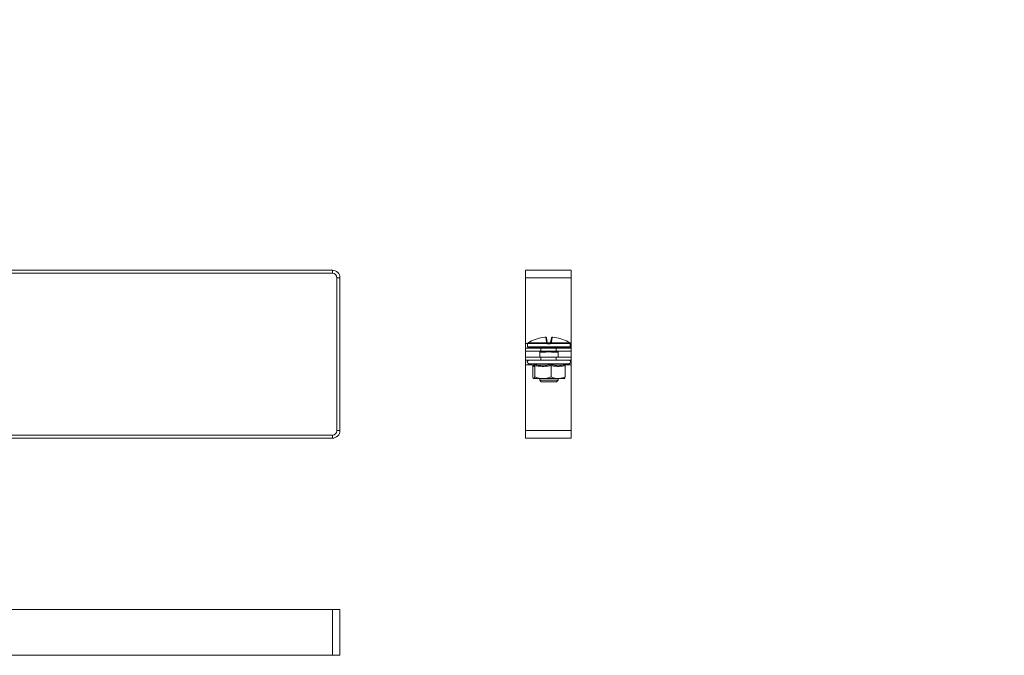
# Model space of a CAD drawing. Header units: millimetres. Extents: x -3 to 1620, y -915 to 295.
# Tile 8 of 11: x 500 to 823, y -301 to -93. Entities that reach past the tile are written whole.
import ezdxf

# ---------------------------------------------------------------- set-up
doc = ezdxf.new("R2010")
doc.units = ezdxf.units.MM
doc.styles.add('SLDTEXTSTYLE0', font='TXT', dxfattribs={"width": 0.7, "bigfont": 'bigfont'})

msp = doc.modelspace()

# ---------------------------------------------------------------- linework, layer by layer
at = {"color": 7, "linetype": 'Continuous', "lineweight": 15}
for p, q in [((400.59, -174.92), (602.59, -174.92)), ((400.59, -175.92), (602.59, -175.92)), ((602.59, -175.92), (602.59, -174.92)), ((680.8, -174.92), (665.8, -174.92)), ((665.8, -177.42), (665.8, -174.92)), ((680.8, -177.42), (680.8, -174.92)), ((605.09, -177.42), (604.09, -177.42)), ((604.09, -177.42), (604.09, -227.42)), ((605.09, -177.42), (605.09, -227.42)), ((680.8, -177.42), (665.8, -177.42)), ((665.8, -198.92), (665.8, -177.42)), ((680.8, -198.92), (680.8, -177.42)), ((665.8, -200.42), (665.8, -198.92)), ((666.48, -199), (666.48, -200)), ((666.51, -198.86), (666.51, -198.86)), ((672.85, -198.89), (666.51, -198.89)), ((666.63, -198.67), (666.62, -198.68)), ((666.62, -198.68), (672.86, -198.68)), ((672.68, -198.37), (672.41, -196.86)), ((672.68, -197.07), (672.94, -198.55)), ((673.78, -199), (673.18, -199)), ((673.19, -198.75), (673.77, -198.75)), ((674.01, -198.55), (674.27, -197.07)), ((674.09, -198.68), (680.33, -198.68)), ((680.45, -198.89), (674.1, -198.89)), ((674.54, -196.86), (674.27, -198.37)), ((680.33, -198.68), (680.32, -198.67)), ((680.45, -198.86), (680.45, -198.89)), ((680.48, -200), (680.48, -199)), ((680.8, -200.42), (680.8, -198.92)), ((665.8, -201.42), (665.8, -200.42)), ((665.8, -200.42), (670.8, -200.42)), ((670.8, -201.42), (665.8, -201.42)), ((665.8, -201.42), (665.8, -203.42)), ((680.23, -200.25), (666.73, -200.25)), ((670.43, -201.45), (670.43, -201.45)), ((670.48, -201.6), (670.48, -203.42)), ((670.52, -200.25), (670.52, -200.42)), ((672.44, -201.7), (670.66, -201.7)), ((671.67, -201.45), (670.78, -201.45)), ((670.8, -200.42), (670.8, -201.42)), ((675.8, -200.42), (670.8, -200.42)), ((675.8, -201.42), (670.8, -201.42)), ((671.87, -201.46), (671.67, -201.45)), ((676.29, -201.7), (674.51, -201.7)), ((676.18, -201.45), (675.29, -201.45)), ((675.8, -201.42), (675.8, -200.42)), ((675.8, -200.42), (680.8, -200.42)), ((680.8, -201.42), (675.8, -201.42)), ((676.43, -200.25), (676.43, -200.42)), ((676.48, -203.42), (676.48, -201.6)), ((680.8, -200.42), (680.8, -201.42)), ((680.8, -201.42), (680.8, -203.42)), ((665.8, -204.42), (665.8, -203.42)), ((665.8, -203.42), (670.8, -203.42)), ((670.8, -204.42), (665.8, -204.42)), ((665.8, -205.92), (665.8, -204.42)), ((665.8, -227.42), (665.8, -205.92)), ((666.75, -205.52), (668.2, -206.04)), ((668.14, -206.02), (668.16, -206.13)), ((668.16, -206.13), (668.16, -209.82)), ((668.87, -206.13), (668.87, -209.82)), ((670.8, -203.42), (670.8, -204.42)), ((675.8, -203.42), (670.8, -203.42)), ((675.8, -204.42), (670.8, -204.42)), ((674.18, -206.13), (674.18, -209.82)), ((675.8, -204.42), (675.8, -203.42)), ((675.8, -203.42), (680.8, -203.42)), ((680.8, -204.42), (675.8, -204.42)), ((678.79, -206.13), (678.79, -209.82)), ((678.81, -206.02), (680.2, -205.52)), ((680.8, -203.42), (680.8, -204.42)), ((680.8, -205.92), (680.8, -204.42)), ((680.8, -227.42), (680.8, -205.92)), ((671.53, -210.42), (668.51, -210.42)), ((670.48, -210.42), (670.48, -210.95)), ((670.48, -210.95), (670.98, -211.45)), ((670.48, -210.95), (676.48, -210.95)), ((675.98, -211.45), (670.98, -211.45)), ((671.53, -210.42), (676.49, -210.42)), ((675.98, -211.45), (676.48, -210.95)), ((676.48, -210.95), (676.48, -210.42)), ((676.49, -210.42), (678.48, -210.42)), ((604.09, -227.42), (605.09, -227.42)), ((680.8, -227.42), (665.8, -227.42)), ((665.8, -229.92), (665.8, -227.42)), ((680.8, -229.92), (680.8, -227.42)), ((602.59, -228.92), (400.59, -228.92)), ((602.59, -229.92), (400.59, -229.92)), ((602.59, -229.92), (602.59, -228.92)), ((680.8, -229.92), (665.8, -229.92)), ((400.59, -285.97), (602.59, -285.97)), ((602.59, -300.97), (602.59, -285.97)), ((602.59, -285.97), (605.09, -285.97)), ((605.09, -300.97), (605.09, -285.97)), ((400.59, -300.97), (602.59, -300.97)), ((602.59, -300.97), (605.09, -300.97))]:
    msp.add_line(p, q, dxfattribs=at)
at = {"color": 8, "linetype": 'Continuous', "lineweight": 15}
for p, q in [((666.49, -198.92), (665.8, -198.92)), ((666.48, -199), (666.48, -199)), ((666.51, -198.89), (666.51, -198.86)), ((680.8, -198.92), (680.46, -198.92)), ((680.48, -199), (680.47, -199)), ((666.48, -200), (680.48, -200)), ((670.7, -201.46), (670.56, -201.5)), ((670.78, -201.42), (670.78, -201.45)), ((671.67, -201.42), (671.67, -201.45)), ((675.29, -201.42), (675.29, -201.45)), ((676.18, -201.42), (676.18, -201.45)), ((667.85, -205.92), (665.8, -205.92)), ((670.85, -205.52), (666.75, -205.52)), ((680.2, -205.52), (670.85, -205.52)), ((680.8, -205.92), (679.1, -205.92))]:
    msp.add_line(p, q, dxfattribs=at)
at = {"color": 8, "linetype": 'Continuous', "lineweight": 15, "flags": 128}
for points in [[(666.48, -199), (666.49, -198.95), (666.5, -198.91)], [(680.46, -198.92), (680.47, -198.95), (680.47, -199)]]:
    msp.add_lwpolyline(points, dxfattribs=at)
at = {"color": 7, "linetype": 'Continuous', "lineweight": 15}
for centre, radius, start, end in [((602.59, -177.42), 2.5, 0, 90), ((602.59, -177.42), 1.5, 0, 90), ((666.73, -199), 0.25, 155.8256, 180), ((666.75, -198.89), 0.25, 119.5448, 173.6267), ((666.76, -198.89), 0.25, 121.4361, 180.0408), ((673.47, -210.14), 13.34, 95.6166, 118.1057), ((672.43, -197.11), 0.249, 10.1256, 94.8135), ((672.71, -198.6), 0.233, 13.4875, 98.5562), ((674.54, -198.87), 1.69, 173.4928, 180.7494), ((673.65, -199.45), 0.978, 129.6677, 145.2136), ((672.93, -198.84), 0.172, 54.2052, 113.0531), ((674.64, -198.94), 1.46, 172.6321, 182.4439), ((672.32, -198.94), 1.46, 357.5561, 7.3679), ((674.02, -198.84), 0.172, 66.9469, 125.7948), ((673.3, -199.45), 0.978, 34.7864, 50.3323), ((674.24, -198.6), 0.233, 81.4438, 166.5125), ((672.41, -198.87), 1.69, 359.2506, 6.5072), ((674.52, -197.11), 0.249, 85.1865, 169.8744), ((673.49, -210.14), 13.34, 61.8943, 84.3834), ((680.2, -198.89), 0.25, 6.3733, 60.4552), ((680.2, -198.89), 0.25, 359.9592, 58.5639), ((680.23, -199), 0.25, 0, 25.4195), ((666.73, -200), 0.25, 180, 270), ((669.82, -200.5), 0.25, 20, 90), ((670.79, -201.09), 0.47, 224.0705, 240.1843), ((670.41, -201.7), 0.255, 359.4837, 53.1431), ((670.78, -200.95), 0.5, 248.2779, 270), ((671.95, -201.69), 0.492, 358.0268, 22.6031), ((675.01, -201.69), 0.492, 157.3969, 181.9732), ((676.18, -200.95), 0.5, 270, 291.7221), ((676.55, -201.7), 0.255, 126.8569, 180.5163), ((677.14, -200.5), 0.25, 90, 160), ((680.23, -200), 0.25, 270, 0), ((666.94, -204.98), 0.567, 90, 250), ((680.01, -204.98), 0.567, 290, 90), ((602.59, -227.42), 2.5, 270, 0), ((602.59, -227.42), 1.5, 270, 0)]:
    msp.add_arc(centre, radius, start, end, dxfattribs=at)
at = {"color": 8, "linetype": 'Continuous', "lineweight": 15}
for centre, radius, start, end in [((671.23, -200.92), 1.31, 333.6544, 337.4682), ((675.72, -200.92), 1.31, 202.5318, 206.3456), ((676.16, -201.09), 0.47, 299.8167, 315.6572)]:
    msp.add_arc(centre, radius, start, end, dxfattribs=at)
at = {"color": 7, "linetype": 'Continuous', "lineweight": 15}
for centre, major_axis, start_param, end_param in [((670.61, -200.5), (0.564, -0.091), 1.757057, 3.210607), ((676.34, -200.5), (0.564, 0.091), 6.214171, 7.667721)]:
    msp.add_ellipse(centre, major_axis=major_axis, ratio=0.124069, start_param=start_param, end_param=end_param, dxfattribs=at)
for points, knots in [([(666.51, -198.89), (666.51, -198.89), (666.5, -198.93), (666.49, -198.99), (666.49, -199), (666.48, -199)], [0, 0, 0, 0, 0.003073, 0.499692, 1, 1, 1, 1]), ([(666.51, -198.86), (666.5, -198.88), (666.5, -198.91), (666.5, -198.93), (666.5, -198.93), (666.5, -198.93)], [0, 0, 0, 0, 0.427098, 0.836973, 1, 1, 1, 1]), ([(667.18, -198.37), (667.03, -198.45), (666.83, -198.56), (666.66, -198.66), (666.62, -198.68)], [0, 0, 0, 0, 0.770897, 1, 1, 1, 1]), ([(672.67, -197.06), (672.67, -197.05), (672.67, -197.01), (672.64, -196.96), (672.59, -196.91), (672.54, -196.88), (672.49, -196.86), (672.44, -196.85), (672.38, -196.85), (672.3, -196.85), (672.2, -196.86), (672.16, -196.86), (672.15, -196.86)], [0, 0, 0, 0, 0.0373195, 0.1570231, 0.2557183, 0.3422609, 0.4200926, 0.4957431, 0.6008705, 0.8002286, 0.9621147, 1, 1, 1, 1]), ([(672.41, -196.86), (672.41, -196.86), (672.4, -196.85), (672.36, -196.85), (672.29, -196.85), (672.22, -196.86), (672.18, -196.86), (672.16, -196.86)], [0, 0, 0, 0, 0.218399, 0.436827, 0.654626, 0.872181, 1, 1, 1, 1]), ([(672.86, -198.68), (672.84, -198.66), (672.73, -198.56), (672.7, -198.45), (672.68, -198.37)], [0, 0, 0, 0, 0.229103, 1, 1, 1, 1]), ([(673.18, -199), (673.12, -199), (673, -198.99), (672.9, -198.93), (672.85, -198.89), (672.85, -198.89)], [0, 0, 0, 0, 0.500308, 0.996927, 1, 1, 1, 1]), ([(672.94, -198.55), (672.95, -198.59), (672.96, -198.64), (673.02, -198.69), (673.03, -198.7)], [0, 0, 0, 0, 0.781937, 1, 1, 1, 1]), ([(673.03, -198.7), (673.03, -198.7), (673.05, -198.72), (673.1, -198.74), (673.16, -198.75), (673.19, -198.75)], [0, 0, 0, 0, 0.003106, 0.502169, 1, 1, 1, 1]), ([(673.77, -198.75), (673.8, -198.75), (673.85, -198.74), (673.9, -198.71), (673.92, -198.7)], [0, 0, 0, 0, 0.497853, 1, 1, 1, 1]), ([(674.1, -198.89), (674.1, -198.89), (674.06, -198.93), (673.95, -198.99), (673.84, -199), (673.78, -199)], [0, 0, 0, 0, 0.003073, 0.499692, 1, 1, 1, 1]), ([(673.92, -198.7), (673.94, -198.69), (673.99, -198.64), (674, -198.59), (674.01, -198.55)], [0, 0, 0, 0, 0.218063, 1, 1, 1, 1]), ([(674.27, -198.37), (674.25, -198.45), (674.22, -198.56), (674.12, -198.66), (674.09, -198.68)], [0, 0, 0, 0, 0.7708973, 1, 1, 1, 1]), ([(674.78, -196.86), (674.76, -196.86), (674.71, -196.85), (674.62, -196.85), (674.54, -196.85), (674.48, -196.86), (674.42, -196.88), (674.35, -196.92), (674.3, -196.98), (674.27, -197.03), (674.27, -197.06), (674.27, -197.07)], [0, 0, 0, 0, 0.0669229, 0.2380996, 0.4302815, 0.5383213, 0.6356285, 0.7395047, 0.8622347, 0.9967589, 1, 1, 1, 1]), ([(674.79, -196.86), (674.76, -196.86), (674.71, -196.85), (674.63, -196.85), (674.57, -196.85), (674.55, -196.86), (674.54, -196.86), (674.54, -196.86)], [0, 0, 0, 0, 0.2183992, 0.436827, 0.6546258, 0.8721812, 1, 1, 1, 1]), ([(680.33, -198.68), (680.29, -198.66), (680.12, -198.56), (679.92, -198.45), (679.77, -198.37)], [0, 0, 0, 0, 0.229103, 1, 1, 1, 1]), ([(680.46, -198.93), (680.46, -198.93), (680.46, -198.93), (680.46, -198.92), (680.45, -198.9), (680.45, -198.87), (680.45, -198.85)], [0, 0, 0, 0, 0.043748, 0.31887, 0.763688, 1, 1, 1, 1]), ([(680.47, -199), (680.47, -199), (680.46, -198.99), (680.45, -198.93), (680.45, -198.89), (680.45, -198.89)], [0, 0, 0, 0, 0.500308, 0.996927, 1, 1, 1, 1]), ([(670.43, -201.45), (670.42, -201.45), (670.42, -201.45), (670.43, -201.46), (670.43, -201.45), (670.43, -201.45)], [0, 0, 0, 0, 0.765207, 0.97785, 1, 1, 1, 1]), ([(670.45, -201.49), (670.45, -201.49), (670.46, -201.5), (670.47, -201.54), (670.48, -201.58), (670.48, -201.6), (670.48, -201.6)], [0, 0, 0, 0, 0.0035422, 0.4361792, 0.9633937, 1, 1, 1, 1]), ([(670.56, -201.5), (670.53, -201.5), (670.45, -201.5), (670.45, -201.49), (670.46, -201.49)], [0, 0, 0, 0, 0.459788, 1, 1, 1, 1]), ([(674.55, -201.5), (674.39, -201.5), (673.95, -201.5), (673.23, -201.47), (672.68, -201.49), (672.4, -201.5)], [0, 0, 0, 0, 0.232421, 0.610897, 1, 1, 1, 1]), ([(674.51, -201.7), (674.46, -201.7), (674.26, -201.69), (673.91, -201.64), (673.47, -201.58), (672.97, -201.65), (672.63, -201.68), (672.44, -201.7)], [0, 0, 0, 0, 0.085087, 0.292288, 0.503826, 0.718152, 1, 1, 1, 1]), ([(675.29, -201.45), (675.26, -201.45), (675.02, -201.45), (674.77, -201.48), (674.55, -201.5)], [0, 0, 0, 0, 0.099322, 1, 1, 1, 1]), ([(676.5, -201.49), (676.5, -201.49), (676.52, -201.48), (676.45, -201.49), (676.39, -201.5)], [0, 0, 0, 0, 0.212696, 1, 1, 1, 1]), ([(676.48, -201.6), (676.48, -201.6), (676.48, -201.58), (676.48, -201.55), (676.49, -201.52), (676.5, -201.5), (676.5, -201.49)], [0, 0, 0, 0, 0.023901, 0.440773, 0.778197, 1, 1, 1, 1]), ([(676.53, -201.45), (676.53, -201.45), (676.53, -201.45), (676.53, -201.45), (676.53, -201.45), (676.53, -201.45), (676.53, -201.45)], [0, 0, 0, 0, 0.034017, 0.06825, 0.510344, 1, 1, 1, 1]), ([(668.87, -206.13), (668.81, -206.2), (668.7, -206.35), (668.52, -206.42), (668.34, -206.36), (668.22, -206.21), (668.16, -206.13)], [0, 0, 0, 0, 0.2452513, 0.4921305, 0.7450212, 1, 1, 1, 1]), ([(668.63, -205.76), (668.85, -205.8), (669.51, -205.92), (670.62, -206.06), (671.89, -206.07), (673.09, -205.96), (673.84, -205.83), (674.22, -205.76)], [0, 0, 0, 0, 0.117987, 0.354133, 0.592326, 0.795595, 1, 1, 1, 1]), ([(668.87, -206.13), (668.86, -206.09), (668.86, -206.01), (668.81, -205.9), (668.73, -205.82), (668.67, -205.77), (668.63, -205.76), (668.63, -205.76)], [0, 0, 0, 0, 0.236184, 0.471397, 0.732465, 0.992086, 1, 1, 1, 1]), ([(674.18, -206.13), (673.75, -206.2), (672.88, -206.35), (671.56, -206.42), (670.21, -206.36), (669.32, -206.21), (668.87, -206.13)], [0, 0, 0, 0, 0.2452513, 0.4921305, 0.7450212, 1, 1, 1, 1]), ([(674.18, -206.13), (674.18, -206.09), (674.18, -206.01), (674.19, -205.9), (674.2, -205.82), (674.21, -205.77), (674.22, -205.76), (674.22, -205.76)], [0, 0, 0, 0, 0.236184, 0.471397, 0.732465, 0.992086, 1, 1, 1, 1]), ([(678.79, -206.13), (678.42, -206.2), (677.67, -206.35), (676.51, -206.42), (675.35, -206.36), (674.57, -206.21), (674.18, -206.13)], [0, 0, 0, 0, 0.245251, 0.49213, 0.745021, 1, 1, 1, 1]), ([(674.22, -205.76), (674.41, -205.8), (674.97, -205.92), (675.92, -206.06), (677.02, -206.07), (678.07, -205.96), (678.73, -205.83), (679.06, -205.76)], [0, 0, 0, 0, 0.1179875, 0.3541329, 0.5923261, 0.7955953, 1, 1, 1, 1]), ([(678.79, -206.13), (678.8, -206.09), (678.8, -206.01), (678.86, -205.9), (678.95, -205.82), (679.02, -205.77), (679.06, -205.76), (679.06, -205.76)], [0, 0, 0, 0, 0.236184, 0.471397, 0.732465, 0.992086, 1, 1, 1, 1]), ([(668.16, -209.82), (668.21, -209.96), (668.31, -210.26), (668.43, -210.41), (668.5, -210.42), (668.51, -210.42)], [0, 0, 0, 0, 0.4429219, 0.8963431, 1, 1, 1, 1]), ([(668.51, -210.42), (668.56, -210.4), (668.66, -210.35), (668.78, -210.09), (668.85, -209.88), (668.87, -209.82)], [0, 0, 0, 0, 0.39547, 0.801975, 1, 1, 1, 1]), ([(671.53, -210.42), (671.39, -210.41), (670.89, -210.4), (670.02, -210.24), (669.28, -209.99), (668.9, -209.83), (668.87, -209.82)], [0, 0, 0, 0, 0.148154, 0.552, 0.965648, 1, 1, 1, 1]), ([(674.18, -209.82), (673.96, -209.91), (673.42, -210.12), (672.54, -210.36), (671.86, -210.4), (671.53, -210.42)], [0, 0, 0, 0, 0.262707, 0.627492, 1, 1, 1, 1]), ([(674.18, -209.82), (674.51, -209.96), (675.18, -210.26), (675.97, -210.41), (676.41, -210.42), (676.49, -210.42)], [0, 0, 0, 0, 0.442922, 0.896343, 1, 1, 1, 1]), ([(676.49, -210.42), (676.8, -210.4), (677.43, -210.35), (678.2, -210.09), (678.65, -209.88), (678.79, -209.82)], [0, 0, 0, 0, 0.39547, 0.801975, 1, 1, 1, 1]), ([(678.79, -209.82), (678.74, -209.96), (678.64, -210.26), (678.52, -210.41), (678.45, -210.42), (678.44, -210.42)], [0, 0, 0, 0, 0.442922, 0.896343, 1, 1, 1, 1])]:
    msp.add_open_spline(points, degree=3, knots=knots, dxfattribs=at)
at = {"color": 8, "linetype": 'Continuous', "lineweight": 15}
for points, knots in [([(670.66, -201.7), (670.64, -201.7), (670.6, -201.7), (670.55, -201.67), (670.51, -201.64), (670.48, -201.61), (670.48, -201.6), (670.48, -201.6)], [0, 0, 0, 0, 0.169947, 0.376351, 0.584112, 0.79465, 1, 1, 1, 1]), ([(672.4, -201.5), (672.24, -201.48), (672.06, -201.46), (671.89, -201.46), (671.87, -201.46)], [0, 0, 0, 0, 0.9041985, 1, 1, 1, 1]), ([(676.39, -201.5), (676.36, -201.48), (676.32, -201.46), (676.26, -201.46), (676.26, -201.46)], [0, 0, 0, 0, 0.967063, 1, 1, 1, 1]), ([(676.48, -201.6), (676.48, -201.6), (676.48, -201.6), (676.47, -201.61), (676.44, -201.64), (676.39, -201.69), (676.32, -201.7), (676.29, -201.7)], [0, 0, 0, 0, 0.007197, 0.220307, 0.435927, 0.716192, 1, 1, 1, 1]), ([(668.2, -206.03), (668.25, -206.05), (668.35, -206.07), (668.49, -205.96), (668.59, -205.83), (668.63, -205.76)], [0, 0, 0, 0, 0.327072, 0.662599, 1, 1, 1, 1]), ([(679.06, -205.76), (679.03, -205.8), (678.95, -205.91), (678.87, -205.97), (678.82, -206)], [0, 0, 0, 0, 0.378294, 1, 1, 1, 1])]:
    msp.add_open_spline(points, degree=3, knots=knots, dxfattribs=at)

# ---------------------------------------------------------------- texts
at = {"color": 7, "linetype": 'Continuous', "lineweight": 0, "char_height": 20, "attachment_point": 1, "style": 'SLDTEXTSTYLE0'}
for s, insert in [('\\M+18456\\M+1844B\\M+18454-50\\M+1848750', (-1.8, -94.6)), ('\\M+18456\\M+1844B\\M+18454-200\\M+1848750', (380.57, -94.6))]:
    msp.add_mtext(s, dxfattribs=dict(at, insert=insert))

doc.saveas('drawing.dxf')
